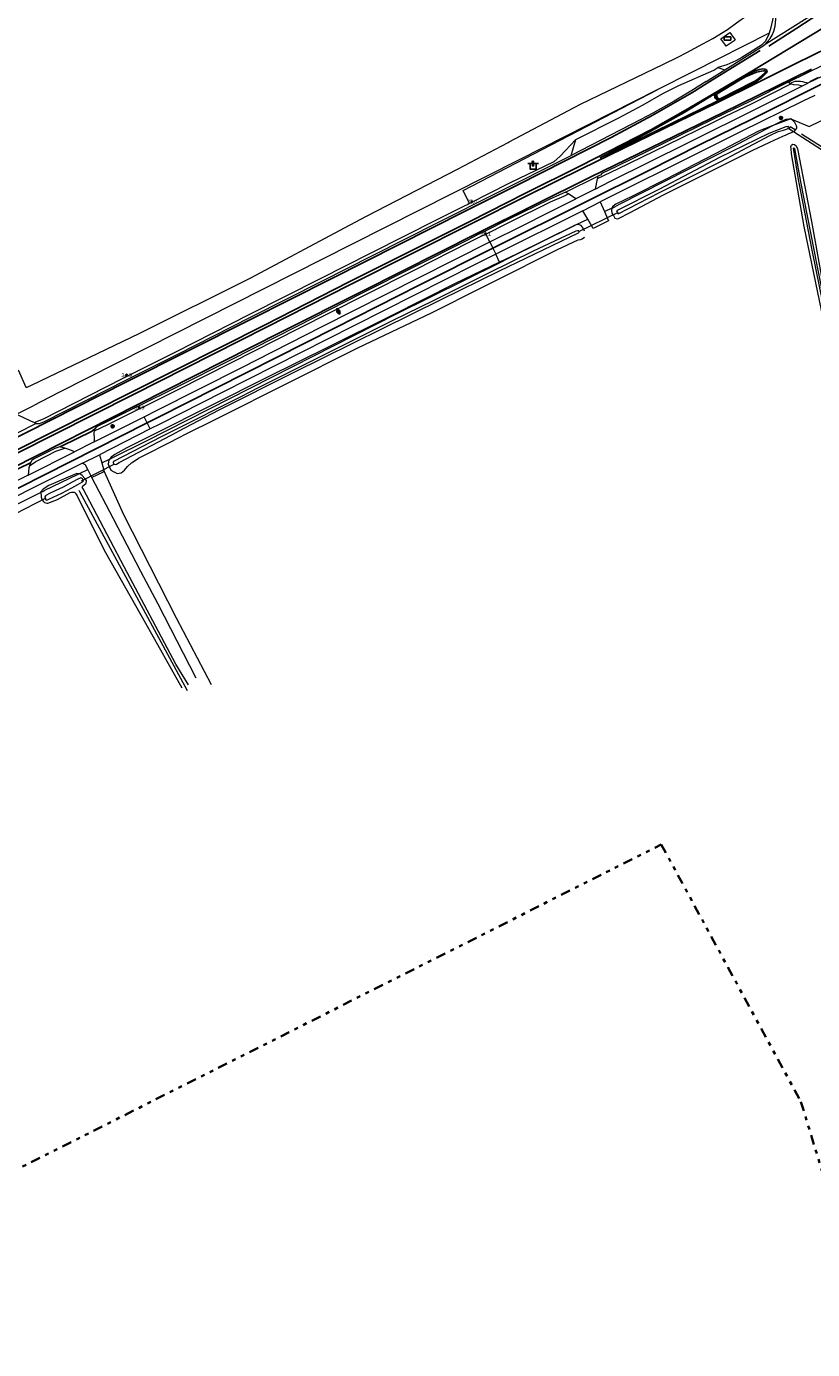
# Model space of a CAD drawing. Header units: metres. Extents: x 169249 to 194689, y 406250 to 412203.
# Tile 154 of 256: x 178992 to 179194, y 407774 to 408115. Entities that reach past the tile are written whole.
import ezdxf
from ezdxf.enums import TextEntityAlignment as Align

# ---------------------------------------------------------------- set-up
doc = ezdxf.new("R2010")
doc.units = ezdxf.units.M
doc.linetypes.add('BGT_NLCS_N264$0$AL-TEKENBLADGRENS', pattern=[11.5, 2.5, -1.5, 1, -1.5, 1, -1.5, 2.5])
doc.linetypes.add('BGT_NLCS_N264$0$AM-AS', pattern=[16, 10, -2, 2, -2])
doc.layers.get('0').update_dxf_attribs({"linetype": 'CONTINUOUS'})
for name, color, linetype, lineweight in [('BGT_NLCS_N264$0$B-WE-AM-AS_KUNSTWERK_DUIKER-GV', 252, 'BGT_NLCS_N264$0$AM-AS', 18), ('BGT_NLCS_N264$0$B-WE-GW-WATERGANG_INSTEEK-G', 252, 'CONTINUOUS', 18), ('BGT_NLCS_N264$0$B-WE-GW-WATERGANG_SLOOT_BODEM-G', 252, 'CONTINUOUS', 18), ('BGT_NLCS_N264$0$B-WE-KW-KUNSTWERK_DUIKER-G', 252, 'CONTINUOUS', 18), ('BGT_NLCS_N264$0$B-WE-OG-TOPOGRAFIE_CULTUURSCHEIDING-G', 252, 'CONTINUOUS', 18), ('BGT_NLCS_N264$0$B-WE-OG-TOPOGRAFIE_TERREIN_AGRARISCH-GV', 252, 'CONTINUOUS', 18), ('BGT_NLCS_N264$0$B-WE-OG-TOPOGRAFIE_TERREIN_GROEN-GV', 252, 'CONTINUOUS', 18), ('BGT_NLCS_N264$0$B-WE-OG-TOPOGRAFIE_TERREIN_ONBEGROEID-GV', 252, 'CONTINUOUS', 18), ('BGT_NLCS_N264$0$B-WE-OG-TOPOGRAFIE_WATER-GV', 252, 'CONTINUOUS', 18), ('BGT_NLCS_N264$0$B-WE-OG-TOPOGRAFIE_WEG_BERM-GV', 252, 'CONTINUOUS', 18), ('BGT_NLCS_N264$0$B-WE-OG-TOPOGRAFIE_WEG_PARKEERPLAATS-GV', 252, 'CONTINUOUS', 18), ('BGT_NLCS_N264$0$B-WE-OG-TOPOGRAFIE_WEG_RIJWEG-GV', 252, 'CONTINUOUS', 18), ('BGT_NLCS_N264$0$B-WE-OG-TOPOGRAFIE_WEG_RIJWIELPAD-GV', 252, 'CONTINUOUS', 18), ('BGT_NLCS_N264$0$B-WE-OG-TOPOGRAFIE_WEG_VERHARD-G', 252, 'CONTINUOUS', 18), ('BGT_NLCS_N264$0$B-WE-VW-BEWEGWIJZERING_DRAAGCONSTRUCTIE-S', 252, 'CONTINUOUS', 25), ('BGT_NLCS_N264$0$B-WE-VW-VERKEERSTEKEN_BORD-S', 252, 'CONTINUOUS', 25), ('BGT_NLCS_N264$0$X-XX-AL-TEKENBLADGRENS-G', 252, 'BGT_NLCS_N264$0$AL-TEKENBLADGRENS', 35), ('X-XX-AL-REFERENTIE-G', 7, 'CONTINUOUS', 18)]:
    doc.layers.add(name, color=color, linetype=linetype, lineweight=lineweight)
for name, color, linetype in [('BGT_NLCS_N264$0$B-WE-IE-MEUBILAIR_WEGMEUBILAIR-S', 252, 'CONTINUOUS'), ('BGT_NLCS_N264$0$B-WE-OG-TOPOGRAFIE_WEG_INRIT-GV', 252, 'CONTINUOUS'), ('BGT_NLCS_N264$0$B-WE-OG-TOPOGRAFIE_WEG_VERKEERSEILAND-GV', 252, 'CONTINUOUS'), ('BGT_NLCS_N264$0$B-WE-VW-MARKERING-G', 252, 'CONTINUOUS'), ('BGT_NLCS_N264$0$B-WE-VW-VERKEERSTEKEN_DRAAGCONSTRUCTIE-S', 252, 'CONTINUOUS'), ('BGT_NLCS_N264$0$Label_Puntobject', 252, 'CONTINUOUS')]:
    doc.layers.add(name, color=color, linetype=linetype)
doc.styles.add('BGT_NLCS_N264$0$STANDARD', font='txt')

# ---------------------------------------------------------------- blocks, each defined once
blk = doc.blocks.new('BGT_NLCS_N264$0$SIE-WEG_WEGWIJZER-SO')
for q in [(-0.29, -0.29), (0, 0.41), (0.29, -0.29)]:
    blk.add_line((0, 0), q)
blk.add_circle((0, 0), 0.413)
blk = doc.blocks.new('BGT_NLCS_N264$0$SVW-VERKEERSTEKEN_BORD_ANWB-SO')
blk.add_line((-1.375, 0), (1.375, 0))
at = {"flags": 128}
blk.add_lwpolyline([(-0.75, 0), (-0.75, -1.5), (0.75, -1.5), (0.75, 0)], close=True, dxfattribs=at)
blk = doc.blocks.new('BGT_NLCS_N264$0$SKL-ET_OV_KAST_ALGEMEEN-SO')
for p, q in [((-0.91, 0.44), (0.84, 0.44)), ((-0.91, -0.43), (-0.91, 0.44)), ((0.84, 0.44), (0.84, -0.43)), ((0.84, -0.43), (-0.91, -0.43))]:
    blk.add_line(p, q)
blk = doc.blocks.new('BGT_NLCS_N264$0$SIE-WEG_PAAL_ALGEMEEN_TYPE_02-SO')
at = {"ltscale": 0.5}
h = blk.add_hatch(color=256, dxfattribs=at)
h.paths.add_polyline_path([(0, 0), (0.1875, 0, 0.41421356), (0, 0.1875)])
h.paths.add_polyline_path([(0, -0.1875), (0, 0), (-0.1875, 0, 0.41421356)])
for p, q in [((-0.1875, 0), (0.1875, 0)), ((0, -0.1875), (0, 0.1875))]:
    blk.add_line(p, q, dxfattribs=at)
blk.add_circle((0, 0), 0.1875, dxfattribs=at)
blk = doc.blocks.new('BGT_NLCS_N264$0$SIE-WEG_VERKEERSBORD_PAAL-SO')
blk.add_line((-0.3, 0), (0.3, 0))
for radius in [0.2, 0.0745]:
    blk.add_circle((0, 0), radius)
blk = doc.blocks.new('BGT_NLCS_N264')
at = {"layer": 'BGT_NLCS_N264$0$B-WE-AM-AS_KUNSTWERK_DUIKER-GV'}
blk.add_polyline3d([(179188.34, 408088.58, 16.63), (179199.74, 408081.3, 16.59), (179200.06, 408081.81, 16.59), (179188.67, 408089.09, 16.63), (179188.34, 408088.58, 16.63)], dxfattribs=at)
at = {"layer": 'BGT_NLCS_N264$0$B-WE-GW-WATERGANG_INSTEEK-G'}
for p, q in [((179188.86, 408091.08, 17.77), (179184.07, 408089.27, 17.68)), ((179142.77, 408068.16, 17.39), (179142.74, 408068.04, 17.38)), ((179005.32, 407999.64, 17.72), (179005.31, 407999.65, 17.72))]:
    blk.add_line(p, q, dxfattribs=at)
for points in [[(179175.99, 408081.47, 17.43), (179178.89, 408082.92, 17.44), (179183.45, 408085.08, 17.45), (179186.75, 408086.61, 17.45), (179187.26, 408086.84, 17.48), (179187.46, 408086.93, 17.49), (179188.3, 408087.31, 17.53), (179189.03, 408087.63, 17.56), (179189.2, 408087.71, 17.57), (179189.89, 408088.06, 17.62), (179190.39, 408088.69, 17.66), (179190.36, 408089.08, 17.68), (179190.34, 408089.32, 17.69), (179189.86, 408090.2, 17.71), (179189.45, 408090.61, 17.73), (179188.86, 408091.08, 17.77)], [(179184.07, 408089.27, 17.68), (179180.52, 408087.92, 17.61), (179169.37, 408082.13, 17.47), (179156.52, 408075.45, 17.4), (179148.06, 408071.22, 17.38), (179143.71, 408069.16, 17.4), (179143.37, 408068.87, 17.4), (179142.85, 408068.42, 17.4), (179142.77, 408068.16, 17.39)], [(179203.74, 408008.23, 17.5), (179192.32, 408063.39, 17.54), (179189, 408082.1, 17.52), (179188.94, 408083.47, 17.52), (179188.89, 408083.87, 17.52), (179188.96, 408084.13, 17.52), (179189, 408084.3, 17.52), (179189.36, 408084.57, 17.53), (179189.67, 408084.52, 17.55), (179189.78, 408084.51, 17.56), (179190.23, 408084.18, 17.63), (179190.59, 408083.37, 17.63), (179194.19, 408064.67, 17.63), (179198.42, 408041.26, 17.52)], [(179142.74, 408068.04, 17.38), (179142.61, 408067.6, 17.36), (179142.67, 408066.76, 17.33), (179143.14, 408066.16, 17.27), (179143.49, 408065.52, 17.22), (179144.06, 408065.38, 17.22), (179144.44, 408065.45, 17.32), (179147.42, 408066.93, 17.34), (179156.05, 408071.49, 17.34), (179175.99, 408081.47, 17.43)], [(179133.19, 408063.68, 17.42), (179133.05, 408063.65, 17.42), (179117.91, 408056.16, 17.49), (179113.72, 408054.14, 17.5)], [(179135.64, 408062.16, 17.25), (179135.28, 408062.97, 17.3), (179134.75, 408063.62, 17.35), (179134.02, 408063.87, 17.39), (179133.19, 408063.68, 17.42)], [(179013.14, 408003.38, 17.64), (179013.01, 408003.23, 17.65), (179012.87, 408002.13, 17.6), (179013.2, 408001.31, 17.58), (179013.49, 408000.59, 17.66), (179014.32, 408000.09, 17.6), (179014.52, 408000.01, 17.53), (179015.15, 407999.74, 17.3), (179016.16, 407999.91, 17.28), (179017.05, 408000.55, 17.22), (179017.79, 408001.49, 17.23), (179018.88, 408002.43, 17.24), (179019.02, 408002.56, 17.25), (179020.66, 408003.62, 17.36), (179023.03, 408004.88, 17.38), (179027.83, 408007.26, 17.42), (179029.34, 408008.04, 17.41), (179030.08, 408008.43, 17.41), (179033.78, 408010.35, 17.4), (179039.58, 408013.21, 17.4), (179041.65, 408014.23, 17.4), (179058.75, 408022.79, 17.5), (179077.24, 408032.11, 17.48), (179096.18, 408041.12, 17.5), (179109.18, 408047.61, 17.4), (179112.27, 408049.15, 17.38), (179128.71, 408057.44, 17.33), (179134.05, 408059.9, 17.38), (179134.73, 408060.05, 17.32), (179134.92, 408060.09, 17.3), (179135.04, 408060.18, 17.3), (179135.61, 408060.65, 17.31)], [(179113.72, 408054.14, 17.5), (179102.09, 408048.55, 17.52), (179085.82, 408040.37, 17.55), (179069.86, 408032.42, 17.65), (179053.77, 408024.48, 17.61), (179039.55, 408017.31, 17.68), (179024.72, 408009.87, 17.64), (179017.68, 408006.29, 17.65), (179014.58, 408004.63, 17.61), (179013.63, 408003.92, 17.62), (179013.14, 408003.38, 17.64)], [(179005.31, 407999.65, 17.72), (179004.75, 407999.73, 17.67), (179001.29, 407998.25, 17.73), (178997.51, 407996.6, 17.78), (178996.05, 407995.68, 17.77), (178995.39, 407994.93, 17.7), (178995.41, 407994.82, 17.72)], [(179033.55, 407945.27, 17.68), (179030.27, 407950.53, 17.69), (179016.96, 407975.65, 17.59), (179006.36, 407995.71, 17.65), (179006.15, 407996.12, 17.65), (179006.4, 407996.49, 17.62), (179006.4, 407996.49, 17.62), (179006.57, 407996.66, 17.62), (179007.18, 407997.25, 17.59), (179007.21, 407997.89, 17.58), (179006.82, 407998.42, 17.6), (179006.11, 407999.16, 17.69), (179005.52, 407999.61, 17.73), (179005.32, 407999.64, 17.72)], [(178995.41, 407994.82, 17.72), (178995.45, 407994.61, 17.75), (178995.56, 407994.05, 17.83), (178995.59, 407993.61, 17.73), (178995.74, 407993.12, 17.72), (178996.07, 407992.61, 17.67), (178996.42, 407992.23, 17.61), (178997.02, 407992.01, 17.58), (178997.27, 407992.02, 17.57), (178999.81, 407993.03, 17.58), (179003.06, 407994.82, 17.52), (179003.38, 407994.92, 17.56), (179004.04, 407994.93, 17.57), (179004.27, 407994.76, 17.56), (179004.46, 407994.53, 17.56), (179004.51, 407994.46, 17.56), (179004.82, 407993.97, 17.56), (179006.75, 407990.1, 17.56), (179012.13, 407979.3, 17.55), (179022.44, 407961.1, 17.54), (179031.84, 407944.49, 17.53)]]:
    blk.add_polyline3d(points, dxfattribs=at)
at = {"layer": 'BGT_NLCS_N264$0$B-WE-GW-WATERGANG_SLOOT_BODEM-G'}
for points in [[(179188.13, 408088.6, 16.35), (179188.26, 408089.17, 16.34), (179187.59, 408089.08, 16.37), (179183.2, 408087.35, 16.39), (179170.5, 408081.16, 16.32), (179154.85, 408072.9, 16.25), (179143.9, 408067.44, 16.17), (179144.31, 408066.64, 16.2), (179154.99, 408072.15, 16.32), (179170.8, 408080.13, 16.29), (179183.41, 408086.83, 16.42), (179185.59, 408087.82, 16.37), (179186.92, 408088.23, 16.36), (179187.7, 408088.47, 16.35), (179188.13, 408088.6, 16.35)], [(179229.28, 407882.62, 16.8), (179227.68, 407890.23, 16.8), (179222.03, 407917.01, 16.8), (179206.93, 407996.25, 16.8), (179204.67, 408007.77, 16.8), (179199.32, 408034.87, 16.8), (179195.6, 408053.39, 16.8), (179191.55, 408074.43, 16.8), (179189.85, 408083.45, 16.8), (179189.45, 408083.51, 16.88), (179190.85, 408074.93, 16.67), (179190.9, 408074.65, 16.67), (179194.26, 408057.29, 16.81), (179195.3, 408052.23, 16.81), (179200.46, 408026.95, 16.8), (179202.47, 408016.69, 16.79), (179205.01, 408003.71, 16.78), (179212.22, 407965.9, 16.8), (179228.32, 407882.36, 16.8)], [(179026.54, 408009.11, 16.33), (179014.25, 408002.77, 16.33), (179014.11, 408002.55, 16.33), (179014.14, 408002.44, 16.33), (179014.21, 408002.24, 16.33), (179014.42, 408002.07, 16.33), (179014.7, 408002.01, 16.33), (179014.96, 408002.14, 16.33), (179015.7, 408002.51, 16.33), (179030.67, 408010.41, 16.33), (179030.84, 408010.5, 16.33), (179041.45, 408016.1, 16.33), (179060.82, 408025.79, 16.33), (179098.68, 408044.52, 16.54), (179113.71, 408051.97, 16.54), (179134.08, 408061.76, 16.33), (179134.26, 408061.94, 16.33), (179134.26, 408061.94, 16.33), (179134.26, 408061.94, 16.33), (179134.22, 408062.04, 16.33), (179134.16, 408062.21, 16.33), (179134.11, 408062.22, 16.33), (179133.88, 408062.28, 16.33), (179133.42, 408062.19, 16.33), (179122.43, 408056.99, 16.33), (179110.89, 408051.31, 16.33), (179096.79, 408044.26, 16.33), (179086.07, 408039.02, 16.33), (179081.74, 408036.91, 16.33), (179064.57, 408028.34, 16.33), (179051.68, 408021.84, 16.33), (179047.04, 408019.5, 16.33), (179029.27, 408010.52, 16.33), (179026.54, 408009.11, 16.33)], [(179005.75, 407998.61, 16.47), (179004.84, 407998.17, 16.47), (179002.58, 407996.95, 16.47), (179001.21, 407996.21, 16.47), (178999.34, 407995.32, 16.47), (178997.73, 407994.57, 16.47), (178996.74, 407994.05, 16.47), (178996.67, 407993.92, 16.47), (178996.52, 407993.67, 16.46), (178996.6, 407993.21, 16.46), (178996.78, 407992.9, 16.46), (178996.99, 407992.82, 16.46), (178997.57, 407993.08, 16.47), (179000.9, 407994.59, 16.47), (179003.45, 407995.99, 16.47), (179004.99, 407996.84, 16.47), (179006.2, 407997.51, 16.47), (179006.49, 407997.83, 16.47), (179006.25, 407998.32, 16.47), (179005.95, 407998.49, 16.47), (179005.75, 407998.61, 16.47)], [(179005.25, 407995.42, 16.64), (179005.43, 407995.08, 16.64), (179033.22, 407943.75, 16.44)]]:
    blk.add_polyline3d(points, dxfattribs=at)
at = {"layer": 'BGT_NLCS_N264$0$B-WE-KW-KUNSTWERK_DUIKER-G'}
for p, q in [((179144.32, 408066.98, 16.03), (179134.09, 408061.95, 16.06)), ((179014.49, 408002.14, 16.15), (179005.86, 407997.76, 16.06)), ((178996.8, 407993.35, 16.7), (178988.75, 407989.25, 16.75))]:
    blk.add_line(p, q, dxfattribs=at)
at = {"layer": 'BGT_NLCS_N264$0$B-WE-OG-TOPOGRAFIE_CULTUURSCHEIDING-G'}
blk.add_polyline3d([(178989.62, 408026.41, 17.49), (178991.6, 408021.97, 17.49), (178991.99, 408021.92, 17.49), (178993.22, 408022.51, 17.49), (179020.84, 408035.8, 17.49), (179049.6, 408050.09, 17.49), (179073.74, 408062.99, 17.49), (179079.4, 408066.02, 17.49), (179102.94, 408078.18, 17.25), (179115.95, 408085.04, 17.26), (179116.24, 408085.19, 17.26), (179134.63, 408094.89, 17.28), (179156.06, 408105.24, 17.28), (179159.71, 408107.01, 17.28), (179162, 408108.23, 17.32), (179166.18, 408110.47, 17.39), (179168.76, 408111.85, 17.43), (179172.55, 408114.16, 17.75), (179174.85, 408115.88, 17.75), (179176.02, 408116.7, 17.69), (179176.78, 408117.23, 17.66)], dxfattribs=at)
at = {"layer": 'BGT_NLCS_N264$0$B-WE-OG-TOPOGRAFIE_TERREIN_AGRARISCH-GV'}
blk.add_line((179141.88, 408064.85, 17.43), (179137.92, 408062.86, 17.41), dxfattribs=at)
at = {"layer": 'BGT_NLCS_N264$0$B-WE-OG-TOPOGRAFIE_TERREIN_GROEN-GV'}
blk.add_line((179008.61, 407998.64, 17.64), (179007.55, 408000.71, 17.75), dxfattribs=at)
at = {"layer": 'BGT_NLCS_N264$0$B-WE-OG-TOPOGRAFIE_TERREIN_ONBEGROEID-GV', "linetype": 'Continuous'}
blk.add_line((179011.17, 408002.44, 17.73), (179011.8, 408000.2, 17.63), dxfattribs=at)
blk.add_polyline3d([(179011.8, 408000.2, 17.63), (179011.41, 407999.93, 17.62), (179008.61, 407998.64, 17.64)], dxfattribs=at)
at = {"layer": 'BGT_NLCS_N264$0$B-WE-OG-TOPOGRAFIE_WATER-GV'}
blk.add_line((179005.32, 407999.64, 5.52), (179005.09, 407999.54, 17.78), dxfattribs=at)
at = {"layer": 'BGT_NLCS_N264$0$B-WE-OG-TOPOGRAFIE_WEG_BERM-GV'}
for p, q in [((179171.8, 408103.76, 18.09), (179181.96, 408110.12, 18.15)), ((179170.06, 408104.33, 18.07), (179171.8, 408103.76, 18.09)), ((179188.62, 408100.21, 18.17), (179188.37, 408100.64, 18.16)), ((179188.62, 408100.21, 18.17), (179188.96, 408100.1, 18.09)), ((179191.85, 408099.58, 18.11), (179193.27, 408100.28, 18.11)), ((179132.18, 408081.7, 18.07), (179133.43, 408085.81, 18.01)), ((179165.91, 408082.75, 17.75), (179139.69, 408069.7, 17.64)), ((179138.96, 408075.62, 17.99), (179138.39, 408072.96, 17.77)), ((179139.11, 408076.31, 18.04), (179138.96, 408075.62, 17.99)), ((179131.49, 408071.75, 17.98), (179130.73, 408072.22, 18.05)), ((179133.45, 408070.52, 17.8), (179131.49, 408071.75, 17.98)), ((179135.23, 408067.39, 17.67), (179112.78, 408056.22, 17.73)), ((179136.51, 408065.23, 17.55), (179135.23, 408067.39, 17.67)), ((179139.69, 408069.7, 17.64), (179140.8, 408067.24, 17.53)), ((179140.8, 408067.24, 17.53), (179142.77, 408068.16, 17.53)), ((179140.8, 408067.24, 17.53), (179141.88, 408064.85, 17.43)), ((179142.74, 408068.04, 0.53), (179143.44, 408068.47, 17.53)), ((179142.77, 408068.16, 17.53), (179143.44, 408068.47, 17.53)), ((179137.92, 408062.86, 17.41), (179136.51, 408065.23, 17.55)), ((179111.21, 408059.37, 17.8), (179110.19, 408061.41, 17.96)), ((179113.72, 408054.14, 17.6), (179112.78, 408056.22, 17.73)), ((179113.77, 408054.03, 17.59), (179113.72, 408054.14, 17.6)), ((178989.24, 408014.96, 18.08), (178993.5, 408017.14, 18.36)), ((178993.73, 408012.83, 18.15), (178994.23, 408012.6, 18.16)), ((179026.15, 408012.44, 17.76), (179023.65, 408011.18, 17.77)), ((179009.33, 408011.12, 18.13), (179009.25, 408010.65, 18.12)), ((179023.65, 408011.18, 17.77), (179010.58, 408004.55, 17.83)), ((178992.18, 407999.29, 18.02), (179004.17, 408005.3, 17.94)), ((179001.64, 408006.22, 18.1), (179000.41, 408006.6, 18.2)), ((178992.83, 408002.48, 18.2), (178992.56, 408001.7, 18.18)), ((179010.58, 408004.55, 17.83), (179011.17, 408002.44, 17.73)), ((179011.17, 408002.44, 17.73), (179013.14, 408003.38, 17.57)), ((179005.09, 407999.54, 17.78), (179005.31, 407999.65, 17.78)), ((179005.31, 407999.65, 17.78), (179007.55, 408000.71, 17.75)), ((178987.68, 407990.96, 17.86), (178995.41, 407994.82, 17.91))]:
    blk.add_line(p, q, dxfattribs=at)
for points in [[(179182.75, 408123.38, 17.85), (179183, 408121.75, 17.87), (179183.79, 408118.6, 18.03), (179184.3, 408117.31, 18.02), (179183.67, 408114.69, 18.05), (179183.24, 408113.19, 18.03)], [(179181.96, 408110.12, 18.15), (179183.52, 408111.8, 18.14), (179184.03, 408112.66, 18.14), (179184.48, 408113.73, 18.12), (179184.81, 408114.96, 18.1), (179184.89, 408115.74, 18.09), (179184.96, 408116.88, 18.07), (179184.79, 408118.19, 18.05), (179183.86, 408120.88, 17.87)], [(179183.24, 408113.19, 18.03), (179163.58, 408103.24, 18.03), (179154.37, 408098.58, 18.07)], [(179183.24, 408113.19, 18.03), (179183.09, 408112.68, 18.03), (179182.21, 408111.01, 18.02), (179181.26, 408110.14, 18.05), (179176.26, 408106.91, 18.03), (179174.68, 408106.08, 18.03), (179172.31, 408105.03, 18.05), (179170.06, 408104.33, 18.07)], [(179133.43, 408085.81, 18.01), (179144.3, 408091.27, 18), (179150.76, 408094.7, 18.01), (179155.87, 408097.62, 18.01), (179159.96, 408099.73, 18.02), (179168.97, 408103.69, 18.02), (179170.06, 408104.33, 18.07)], [(179188.37, 408100.64, 18.16), (179178.27, 408095.54, 18.11), (179171.63, 408092.36, 18.09), (179168.69, 408090.95, 18.08), (179156.39, 408084.94, 17.98), (179143.87, 408078.8, 17.94), (179140.16, 408077.03, 17.98), (179139.74, 408076.63, 18), (179139.11, 408076.31, 18.04)], [(179192.42, 408100.5, 18.12), (179191.92, 408100.61, 18.13), (179191.32, 408100.71, 18.15), (179190.81, 408100.75, 18.16), (179190.31, 408100.77, 18.16), (179189.9, 408100.72, 18.17), (179189.42, 408100.59, 18.17), (179188.62, 408100.21, 18.17)], [(179154.37, 408098.58, 18.07), (179118.77, 408080.57, 18.23), (179075.76, 408058.8, 18.44), (178999.97, 408020.45, 18.79), (178993.5, 408017.14, 18.36)], [(179105.97, 408069.32, 18), (179104.38, 408072.67, 18.11), (179154.37, 408098.58, 18.07)], [(179138.39, 408072.96, 17.77), (179142.2, 408074.92, 17.73), (179162.46, 408085, 17.85), (179180.64, 408094.05, 18.02), (179191.85, 408099.58, 18.11)], [(179188.96, 408100.1, 18.09), (179178.6, 408094.86, 18.08), (179171.96, 408091.68, 18.06), (179169.02, 408090.27, 18.05), (179156.72, 408084.27, 17.95), (179144.2, 408078.12, 17.91), (179138.96, 408075.62, 17.99)], [(179195.01, 408097.14, 18.12), (179191.92, 408095.65, 18.08), (179175.87, 408087.74, 17.88), (179165.91, 408082.75, 17.75)], [(179188.96, 408100.1, 18.09), (179188.97, 408100.1, 18.09), (179189.51, 408099.99, 18.13), (179190.8, 408099.89, 18.07), (179191.85, 408099.58, 18.11)], [(179193.27, 408100.28, 18.11), (179192.92, 408100.39, 18.11), (179192.42, 408100.5, 18.12)], [(179184.07, 408089.27, 17.82), (179186.42, 408090.5, 17.86), (179187.62, 408091.05, 17.86), (179188.33, 408091.12, 17.8), (179188.86, 408091.08, 17.77)], [(179188.86, 408091.08, 17.77), (179193.62, 408089.11, 17.8), (179199.4, 408091.97, 17.87)], [(179143.44, 408068.47, 17.53), (179144.69, 408069.12, 17.53), (179173.97, 408083.97, 17.65), (179184.07, 408089.27, 17.82)], [(179133.43, 408085.81, 18.01), (179129.36, 408081.47, 17.98), (179127.78, 408080.07, 17.96), (179116.29, 408074.55, 17.96), (179105.97, 408069.32, 18)], [(178994.23, 408012.6, 18.16), (178995.11, 408012.58, 18.11), (178996.44, 408013.13, 18.21), (179012.48, 408021.29, 18.17), (179017.36, 408023.74, 18.19), (179030.64, 408030.4, 18.24), (179049.71, 408040.09, 18.26), (179067.95, 408049.26, 18.14), (179081.02, 408055.87, 18.05), (179098.21, 408064.54, 18.05), (179104.69, 408067.83, 18.03), (179106.31, 408068.65, 18.02), (179116.63, 408073.88, 17.99), (179127.56, 408079.34, 18.06), (179132.18, 408081.7, 18.07)], [(179130.73, 408072.22, 18.05), (179129.98, 408071.88, 18.03), (179126.57, 408070.36, 18.02), (179115.95, 408065.15, 18.02), (179109.85, 408062.08, 18), (179108.07, 408061.19, 17.99), (179105.47, 408059.88, 17.98), (179091.62, 408052.89, 18.07), (179078.3, 408046.14, 18.12), (179061.48, 408037.63, 18.08), (179044.39, 408028.94, 18.12), (179030.33, 408021.84, 18.12), (179020.64, 408017.07, 18.18), (179019.91, 408016.71, 18.18), (179012.34, 408012.92, 18.2), (179010.69, 408012.15, 18.15), (179009.85, 408011.73, 18.15), (179009.79, 408011.7, 18.15), (179009.33, 408011.12, 18.13)], [(179110.19, 408061.41, 17.96), (179116.29, 408064.48, 17.98), (179126.88, 408069.68, 17.98), (179130.3, 408071.2, 18), (179131.49, 408071.75, 17.98)], [(179111.21, 408059.37, 17.8), (179119.56, 408063.55, 17.79), (179126.17, 408066.87, 17.8), (179133.45, 408070.52, 17.8)], [(178993.73, 408012.83, 18.15), (178996.13, 408013.82, 18.18), (179012.14, 408021.96, 18.14), (179017.03, 408024.41, 18.16), (179030.3, 408031.07, 18.21), (179049.37, 408040.76, 18.23), (179067.61, 408049.92, 18.11), (179080.68, 408056.54, 18.02), (179097.87, 408065.21, 18.02), (179104.35, 408068.5, 18), (179105.97, 408069.32, 18)], [(179113.77, 408054.03, 17.59), (179116.09, 408055.18, 17.59), (179132.89, 408063.54, 17.57), (179133.19, 408063.68, 17.56)], [(179133.19, 408063.68, 17.56), (179133.75, 408063.94, 17.56), (179136.51, 408065.23, 17.55)], [(179110.19, 408061.41, 17.96), (179108.4, 408060.52, 17.96), (179105.8, 408059.21, 17.95), (179091.95, 408052.22, 18.04)], [(179022.08, 408014.3, 17.92), (179025.45, 408016.03, 17.95), (179047.09, 408026.94, 17.93), (179067.87, 408037.5, 17.87), (179092.99, 408050.22, 17.84), (179111.21, 408059.37, 17.8)], [(179013.14, 408003.38, 17.57), (179013.23, 408003.42, 17.56), (179014.18, 408003.87, 17.49), (179022.69, 408008.16, 17.46), (179087.15, 408040.89, 17.64), (179113.77, 408054.03, 17.59)], [(179112.78, 408056.22, 17.73), (179107.49, 408053.58, 17.74), (179076.15, 408037.73, 17.84), (179042.23, 408020.59, 17.82), (179026.15, 408012.44, 17.76)], [(179091.95, 408052.22, 18.04), (179078.64, 408045.47, 18.09), (179061.82, 408036.96, 18.05), (179044.73, 408028.27, 18.09), (179030.66, 408021.16, 18.09), (179020.97, 408016.4, 18.15), (179020.24, 408016.04, 18.15), (179012.67, 408012.25, 18.17), (179009.25, 408010.65, 18.12)], [(178989.24, 408014.96, 18.08), (178989.34, 408014.9, 18.08), (178991.16, 408014.01, 18.12), (178993.73, 408012.83, 18.15)], [(179009.23, 408007.83, 17.92), (179019.37, 408012.91, 17.9), (179022.08, 408014.3, 17.92)], [(179009.25, 408010.65, 18.12), (179009.17, 408010.23, 18.11), (179009.23, 408008.64, 18.01), (179009.23, 408007.83, 17.92)], [(178992.56, 408001.7, 18.18), (178994.15, 408002.8, 18.15), (178999.38, 408005.46, 18.14), (179001.64, 408006.22, 18.1)], [(179000.41, 408006.6, 18.2), (178999.09, 408006.15, 18.17), (178993.76, 408003.44, 18.18), (178993.13, 408003.01, 18.2), (178992.83, 408002.48, 18.2)], [(179004.17, 408005.3, 17.94), (179002.95, 408005.82, 18), (179001.64, 408006.22, 18.1)], [(179006.18, 408002.32, 17.82), (178992.44, 407995.46, 17.93), (178989.59, 407994.02, 17.94), (178983.2, 407990.77, 17.97), (178956.14, 407977.08, 17.95), (178948.66, 407973.29, 17.97)], [(178992.56, 408001.7, 18.18), (178992.36, 408001.12, 18.17), (178992.18, 407999.29, 18.02)], [(179007.55, 408000.71, 17.75), (179006.98, 408001.84, 17.81), (179006.18, 408002.32, 17.82)], [(178995.41, 407994.82, 17.91), (178995.77, 407995, 17.91), (178995.95, 407995.09, 17.91), (178996.33, 407995.31, 17.91), (179005.09, 407999.54, 17.78)]]:
    blk.add_polyline3d(points, dxfattribs=at)
at = {"layer": 'BGT_NLCS_N264$0$B-WE-OG-TOPOGRAFIE_WEG_INRIT-GV'}
blk.add_line((178992.83, 408002.48, 18.2), (178983.68, 407998.05, 18.27), dxfattribs=at)
blk.add_polyline3d([(179009.33, 408011.12, 18.13), (179008.58, 408010.56, 18.23), (179001.01, 408006.84, 18.17), (179000.41, 408006.6, 18.2)], dxfattribs=at)
at = {"layer": 'BGT_NLCS_N264$0$B-WE-OG-TOPOGRAFIE_WEG_PARKEERPLAATS-GV'}
blk.add_line((179167.02, 408100.75, 18.08), (179171.8, 408103.76, 18.09), dxfattribs=at)
at = {"layer": 'BGT_NLCS_N264$0$B-WE-OG-TOPOGRAFIE_WEG_RIJWEG-GV'}
for p, q in [((179188.37, 408100.64, 18.16), (179202.92, 408107.84, 18.21)), ((179130.73, 408072.22, 18.05), (179139.11, 408076.31, 18.04)), ((178994.23, 408012.6, 18.16), (178980.69, 408005.75, 18.17))]:
    blk.add_line(p, q, dxfattribs=at)
for points in [[(179197.62, 408119.96, 18.28), (179193.08, 408117.08, 18.23), (179181.96, 408110.12, 18.15)], [(179167.02, 408100.75, 18.08), (179163.07, 408098.26, 18.07), (179158.8, 408095.7, 18.07), (179153.23, 408092.57, 18.05), (179149.99, 408090.83, 18.06), (179132.18, 408081.7, 18.07)]]:
    blk.add_polyline3d(points, dxfattribs=at)
at = {"layer": 'BGT_NLCS_N264$0$B-WE-OG-TOPOGRAFIE_WEG_RIJWIELPAD-GV'}
for p, q in [((179197.01, 408102.15, 18.14), (179193.27, 408100.28, 18.11)), ((179138.39, 408072.96, 17.77), (179133.45, 408070.52, 17.8)), ((179135.23, 408067.39, 17.67), (179139.69, 408069.7, 17.64)), ((179111.21, 408059.37, 17.8), (179112.01, 408057.76, 17.75)), ((179112.01, 408057.76, 17.75), (179112.78, 408056.22, 17.73)), ((179022.85, 408012.77, 17.88), (179022.08, 408014.3, 17.92)), ((179023.65, 408011.18, 17.77), (179022.85, 408012.77, 17.88)), ((179006.18, 408002.32, 17.82), (179010.58, 408004.55, 17.83))]:
    blk.add_line(p, q, dxfattribs=at)
for points in [[(179009.23, 408007.83, 17.92), (179008.92, 408007.68, 17.92), (179004.17, 408005.3, 17.94)], [(178992.18, 407999.29, 18.02), (178991.89, 407999.14, 18.02), (178987.4, 407996.88, 18.04), (178987.03, 407996.7, 18.04)]]:
    blk.add_polyline3d(points, dxfattribs=at)
at = {"layer": 'BGT_NLCS_N264$0$B-WE-OG-TOPOGRAFIE_WEG_VERHARD-G'}
for points in [[(179173.15, 408113.36, 17.83), (179174.26, 408111.8, 17.82), (179174.53, 408111.42, 17.82), (179172.18, 408109.86, 17.89), (179171.84, 408110.32, 17.87), (179170.82, 408111.7, 17.81), (179173.15, 408113.36, 17.83)], [(179035.5, 407946.97, 17.69), (179025.74, 407965.99, 17.71), (179021.3, 407974.47, 17.71), (179014.22, 407987.98, 17.69), (179008.61, 407998.64, 17.64)], [(179011.8, 408000.2, 17.63), (179016.79, 407989.14, 17.62), (179030.4, 407962.47, 17.69), (179039.43, 407945.28, 17.68)]]:
    blk.add_polyline3d(points, dxfattribs=at)
at = {"layer": 'BGT_NLCS_N264$0$B-WE-OG-TOPOGRAFIE_WEG_VERKEERSEILAND-GV'}
for points in [[(179182.64, 408103.68, 18.23), (179182.61, 408103.74, 18.23), (179182.47, 408103.83, 18.23), (179182.15, 408103.95, 18.24), (179181.64, 408103.97, 18.23), (179180.76, 408103.81, 18.23), (179179.68, 408103.48, 18.23), (179178.89, 408103.18, 18.23), (179177.96, 408102.75, 18.23), (179177.14, 408102.3, 18.23), (179169.64, 408097.81, 18.1), (179169.5, 408097.6, 18.1), (179169.42, 408097.36, 18.1), (179169.42, 408097.14, 18.11), (179169.48, 408096.87, 18.13), (179169.61, 408096.55, 18.14), (179169.69, 408096.41, 18.13), (179169.87, 408096.23, 18.11), (179170.09, 408096.09, 18.1), (179170.35, 408095.98, 18.1), (179170.56, 408095.99, 18.1), (179170.75, 408096.05, 18.09), (179178.76, 408100.06, 18.09), (179179.81, 408100.65, 18.07), (179180.48, 408101.15, 18.07), (179181.3, 408101.72, 18.07), (179181.91, 408102.3, 18.09), (179182.29, 408102.67, 18.1), (179182.57, 408103.01, 18.2), (179182.7, 408103.27, 18.2), (179182.72, 408103.5, 18.22), (179182.64, 408103.68, 18.23)], [(179179, 408102.72, 18.36), (179177.13, 408101.9, 18.36), (179175.4, 408100.9, 18.36), (179169.9, 408097.54, 18.27), (179169.78, 408097.35, 18.27), (179169.73, 408097.07, 18.27), (179169.77, 408096.89, 18.27), (179169.84, 408096.75, 18.27), (179170.01, 408096.45, 18.28), (179170.14, 408096.34, 18.27), (179170.32, 408096.3, 18.27), (179170.51, 408096.31, 18.27), (179170.71, 408096.36, 18.28), (179170.95, 408096.46, 18.28), (179178.86, 408100.47, 18.28), (179179.58, 408100.83, 18.24), (179180.33, 408101.33, 18.25), (179180.97, 408101.82, 18.36), (179181.4, 408102.19, 18.36), (179182.02, 408102.81, 18.36), (179182.28, 408103.15, 18.36), (179182.35, 408103.3, 18.36), (179182.31, 408103.39, 18.36), (179182.25, 408103.49, 18.36), (179182.1, 408103.55, 18.36), (179181.92, 408103.52, 18.36), (179181.26, 408103.38, 18.36), (179180.03, 408103.1, 18.36), (179179, 408102.72, 18.36)]]:
    blk.add_polyline3d(points, dxfattribs=at)
at = {"layer": 'BGT_NLCS_N264$0$B-WE-VW-MARKERING-G', "linetype": 'Continuous'}
for p, q in [((179197.79, 408119.33, 18.34), (179190.42, 408114.44, 18.26)), ((179190.42, 408114.44, 18.26), (179183.17, 408109.88, 18.11)), ((179196.02, 408101.8, 18.12), (179193.77, 408100.66, 18.12))]:
    blk.add_line(p, q, dxfattribs=at)
for points in [[(179203.94, 408118.62, 18.43), (179203.65, 408118.43, 18.43), (179178.76, 408103.41, 18.15)], [(179207.19, 408113.74, 18.4), (179206.97, 408113.64, 18.4), (179190.11, 408105.36, 18.34), (179179.82, 408100.18, 18.17)], [(179180.98, 408108.75, 18.19), (179170.48, 408102.28, 18.08), (179167.3, 408100.31, 18.08), (179163.3, 408097.83, 18.08), (179153.09, 408091.98, 18.09), (179142.54, 408086.34, 18.06), (179118.49, 408074.11, 18.09), (179104.92, 408067.35, 18.11), (179070.31, 408049.89, 18.24), (179049.17, 408039.26, 18.19), (179017.56, 408023.29, 18.27), (178939.93, 407984.09, 18.38)], [(179194.14, 408103.88, 18.24), (179171.43, 408092.78, 18.09), (179158.84, 408086.65, 18.01), (179137.32, 408076.18, 18.08), (179107.86, 408061.58, 18.14), (179078.57, 408046.8, 18.11), (179057.18, 408036.07, 18.21), (179020.45, 408017.47, 18.23), (178987.91, 408001.03, 18.26)], [(179112.01, 408057.76, 17.75), (179135.98, 408069.75, 17.62), (179152.03, 408077.75, 17.63), (179165.45, 408084.52, 17.7), (179178.94, 408091.12, 17.87), (179197.81, 408100.58, 18.07)], [(179135.02, 408078.3, 18.09), (179120.58, 408071.17, 18.13), (179106.57, 408064.12, 18.17), (179075.11, 408048.32, 18.23), (179053.63, 408037.38, 18.3), (179019.2, 408019.99, 18.3), (178979.05, 407999.82, 18.34)], [(178978.74, 408000.49, 18.34), (179018.87, 408020.65, 18.3), (179053.33, 408038.05, 18.3), (179074.81, 408048.99, 18.23), (179106.24, 408064.77, 18.17), (179120.27, 408071.84, 18.13), (179134.58, 408079.03, 18.07)], [(179022.85, 408012.77, 17.88), (179025.43, 408014.07, 17.87), (179071.34, 408037.23, 17.79), (179092.98, 408048.24, 17.78), (179112.01, 408057.76, 17.75)], [(178933.59, 407967.6, 18.05), (178963.41, 407982.71, 18.05), (179022.85, 408012.77, 17.88)]]:
    blk.add_polyline3d(points, dxfattribs=at)
at = {"layer": 'BGT_NLCS_N264$0$B-WE-VW-MARKERING-G'}
for points in [[(179178.76, 408103.41, 18.15), (179169, 408097.62, 18.1), (179161.68, 408093.32, 18.13), (179152.78, 408088.32, 18.12), (179145.36, 408084.48, 18.15), (179134.58, 408079.03, 18.07)], [(179135.02, 408078.3, 18.09), (179170.15, 408095.43, 18.05), (179179.82, 408100.18, 18.17)], [(179152.39, 408087.8, 18.13), (179161.38, 408092.72, 18.15), (179169.1, 408097.47, 18.12), (179169.28, 408097.58, 18.12), (179169.21, 408097.3, 18.12), (179169.24, 408096.66, 18.15), (179169.38, 408096.43, 18.15), (179169.44, 408096.34, 18.15), (179169.73, 408096.04, 18.09), (179169.89, 408095.97, 18.1), (179170.2, 408095.84, 18.13), (179170.01, 408095.74, 18.13), (179154.02, 408087.94, 18.13), (179139.73, 408081.08, 18.13), (179152.39, 408087.8, 18.13)]]:
    blk.add_polyline3d(points, dxfattribs=at)
at = {"layer": 'BGT_NLCS_N264$0$X-XX-AL-TEKENBLADGRENS-G'}
blk.add_polyline3d([(175476.52, 406256.32, 0), (176494.22, 406305.5, 0), (177082.08, 406540.73, 0), (177580.1, 406718.53, 0), (177789.98, 406830.42, 0), (177908.32, 406944.94, 0), (178194.36, 407398.64, 0), (178251.24, 407448.21, 0), (178768, 407708.75, 0), (179155.46, 407904.09, 0), (179191.45, 407837.79, 0), (179277.47, 407554.43, 0), (179577.55, 407666.44, 0), (179552.65, 407795.82, 0), (179459.62, 408045.11, 0)], dxfattribs=at)
at = {"layer": 'BGT_NLCS_N264$0$B-WE-IE-MEUBILAIR_WEGMEUBILAIR-S', "color": 7}
for name, p in [('BGT_NLCS_N264$0$SKL-ET_OV_KAST_ALGEMEEN-SO', (179172.57, 408111.8, 17.82)), ('BGT_NLCS_N264$0$SIE-WEG_PAAL_ALGEMEEN_TYPE_02-SO', (179106.68, 408069.78, 18.07)), ('BGT_NLCS_N264$0$SIE-WEG_PAAL_ALGEMEEN_TYPE_02-SO', (179110.14, 408061.53, 17.98)), ('BGT_NLCS_N264$0$SIE-WEG_PAAL_ALGEMEEN_TYPE_02-SO', (179017.61, 408025.05, 18.2)), ('BGT_NLCS_N264$0$SIE-WEG_PAAL_ALGEMEEN_TYPE_02-SO', (179020.86, 408016.7, 18.23))]:
    blk.add_blockref(name, p, dxfattribs=at)
at = {"layer": 'BGT_NLCS_N264$0$B-WE-VW-BEWEGWIJZERING_DRAAGCONSTRUCTIE-S', "color": 7}
for p in [(179186.31, 408091.33, 18.13), (179072.19, 408041.44, 18), (179013.98, 408011.87, 18.19)]:
    blk.add_blockref('BGT_NLCS_N264$0$SIE-WEG_WEGWIJZER-SO', p, dxfattribs=at)
at = {"layer": 'BGT_NLCS_N264$0$B-WE-VW-VERKEERSTEKEN_BORD-S', "color": 7}
blk.add_blockref('BGT_NLCS_N264$0$SVW-VERKEERSTEKEN_BORD_ANWB-SO', (179122.4, 408079.62, 17.71), dxfattribs=at)
at = {"layer": 'BGT_NLCS_N264$0$B-WE-VW-VERKEERSTEKEN_DRAAGCONSTRUCTIE-S', "color": 7}
for p in [(179122.33, 408079.99, 17.7), (179122.36, 408079.14, 17.7), (179071.92, 408042.02, 18.13), (179072.45, 408041.02, 18)]:
    blk.add_blockref('BGT_NLCS_N264$0$SIE-WEG_VERKEERSBORD_PAAL-SO', p, dxfattribs=at)
at = {"layer": 'BGT_NLCS_N264$0$Label_Puntobject', "lineweight": 18, "style": 'BGT_NLCS_N264$0$STANDARD'}
for s, p in [('35.0', (179106.68, 408069.78, 18.07)), ('35.1', (179110.14, 408061.53, 17.98)), ('34.9', (179017.61, 408025.05, 18.2)), ('34.9', (179020.86, 408016.7, 18.23))]:
    blk.add_text(s, height=1, dxfattribs=at).set_placement(p, align=Align.MIDDLE)

msp = doc.modelspace()

# ---------------------------------------------------------------- block references
at = {"layer": 'X-XX-AL-REFERENTIE-G'}
msp.add_blockref('BGT_NLCS_N264', (0, 0), dxfattribs=at)

doc.saveas('drawing.dxf')
